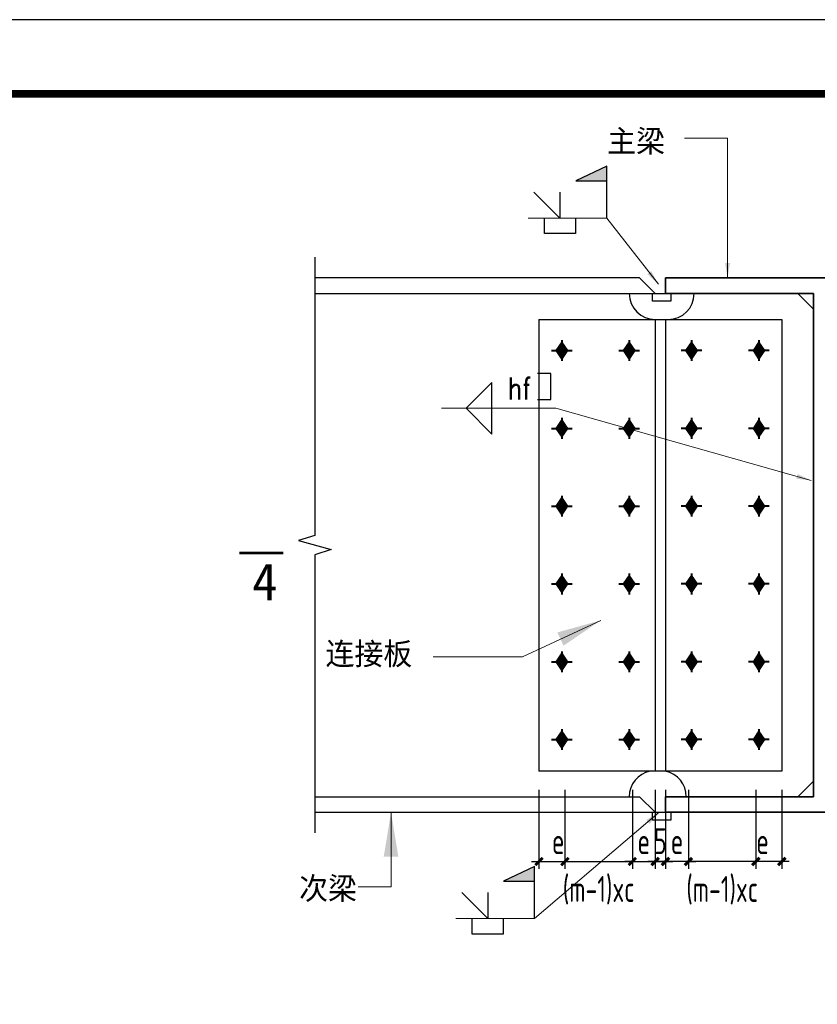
# Model space of a CAD drawing. Header units: millimetres. Extents: x 366382 to 550486, y 860348 to 940831.
# Tile 12 of 22: x 404197 to 414960, y 910826 to 924113. Entities that reach past the tile are written whole.
import ezdxf
from ezdxf.enums import TextEntityAlignment as Align

# ---------------------------------------------------------------- set-up
doc = ezdxf.new("R2010")
doc.units = ezdxf.units.MM
doc.header["$LTSCALE"] = 1000
for name, color, linetype, lineweight in [('A-ANNO-TTLB', 7, 'Continuous', 25), ('HZ', 7, 'Continuous', 15), ('OAP2942_', 163, 'Continuous', 25), ('OAP294_E', 13, 'Continuous', 25), ('OAP294_S', 160, 'Continuous', 35), ('OAP294_T', 41, 'Continuous', 25), ('S-ANNO-DIM', 3, 'Continuous', 25), ('S-ANNO-THIN', 4, 'Continuous', 25), ('S-DETL-BOLT', 252, 'Continuous', 18)]:
    doc.layers.add(name, color=color, linetype=linetype, lineweight=lineweight)
doc.styles.add('OAP_mm_T2.5(50)', font='romans.shx', dxfattribs={"width": 0.8, "height": 125})
doc.styles.add('OAP_ROMANS', font='romans.shx', dxfattribs={"width": 0.8, "bigfont": 'hztxt.shx'})
doc.styles.add('OAP_SIMSUN', font='txt')
doc.styles.add('TSSD_Dimension', font='Tssdeng.shx', dxfattribs={"width": 0.7, "bigfont": 'hztxt.shx'})
doc.styles.add('WMF-宋体0', font='txt')
doc.dimstyles.new('OAP_mm_D2.5 Arrow', dxfattribs={"dimscale": 200, "dimtxt": 2.5, "dimasz": 3, "dimexe": 2, "dimexo": 0, "dimgap": 1.25, "dimtad": 1, "dimdec": 0, "dimzin": 12, "dimdsep": 46, "dimtxsty": 'OAP_ROMANS', "dimcen": 2, "dimclrd": 83, "dimclre": 83, "dimclrt": 256, "dimadec": 0, "dimazin": 3, "dimtfac": 1, "dimtdec": 0, "dimtix": 1, "dimtmove": 2, "dimatfit": 0, "dimfxl": 1, "dimtolj": 1, "dimtzin": 0, "dimlwd": 13, "dimlwe": 13, "dimarcsym": 0})
doc.dimstyles.new('TSSD_100_100', dxfattribs={"dimtxt": 350, "dimasz": 100, "dimexe": 100, "dimexo": 250, "dimgap": 100, "dimtad": 1, "dimdec": 0, "dimzin": 0, "dimdsep": 46, "dimtxsty": 'TSSD_Dimension', "dimblk": 'ARCHTICK', "dimblk1": 'ARCHTICK', "dimblk2": 'ARCHTICK', "dimcen": 0, "dimdle": 100, "dimclrt": 7, "dimadec": 0, "dimazin": 0, "dimtfac": 1, "dimtdec": 0, "dimtix": 1, "dimtmove": 2, "dimatfit": 3, "dimfxl": 1, "dimtolj": 1, "dimtzin": 0, "dimarcsym": 0})

# ---------------------------------------------------------------- blocks, each defined once
blk = doc.blocks.new('_ArchTick')
at = {"color": 0, "linetype": 'ByBlock', "const_width": 0.4}
blk.add_lwpolyline([(-0.5, -0.5), (0.5, 0.5)], dxfattribs=at)
blk = doc.blocks.new('*D324')
at = {"layer": 'Defpoints', "color": 0, "transparency": 16777216}
for p in [(412772, 913721), (412912, 913721), (412772, 912753)]:
    blk.add_point(p, dxfattribs=at)
at = {"layer": 'S-ANNO-DIM', "color": 0, "lineweight": -2, "transparency": 16777216}
for p, q in [((412772, 913471), (412772, 912653)), ((412912, 913471), (412912, 912653)), ((412772, 912753), (412672, 912753)), ((412912, 912753), (412772, 912753)), ((412912, 912753), (413012, 912753))]:
    blk.add_line(p, q, dxfattribs=at)
at = {"layer": 'S-ANNO-DIM', "color": 0, "lineweight": -2, "transparency": 16777216, "xscale": 100, "yscale": 100, "zscale": 100}
blk.add_blockref('_ArchTick', (412772, 912753), dxfattribs=at)
at = {"layer": 'S-ANNO-DIM', "color": 0, "lineweight": -2, "transparency": 16777216, "xscale": 100, "yscale": 100, "zscale": 100, "rotation": 180}
blk.add_blockref('_ArchTick', (412912, 912753), dxfattribs=at)
at = {"layer": 'S-ANNO-DIM', "color": 7, "lineweight": -3, "transparency": 16777216, "insert": (412842, 913028), "char_height": 350, "attachment_point": 5, "style": 'TSSD_Dimension'}
blk.add_mtext('\\A1;5', dxfattribs=at)
blk = doc.blocks.new('*D323')
at = {"layer": 'Defpoints', "color": 0, "transparency": 16777216}
for p in [(411204, 913971), (411554, 913971), (411554, 912753)]:
    blk.add_point(p, dxfattribs=at)
at = {"layer": 'S-ANNO-DIM', "color": 0, "lineweight": -2, "transparency": 16777216}
for p, q in [((411204, 913721), (411204, 912653)), ((411554, 913721), (411554, 912653)), ((411104, 912753), (411654, 912753))]:
    blk.add_line(p, q, dxfattribs=at)
at = {"layer": 'S-ANNO-DIM', "color": 0, "lineweight": -2, "transparency": 16777216, "xscale": 100, "yscale": 100, "zscale": 100, "rotation": 180}
blk.add_blockref('_ArchTick', (411204, 912753), dxfattribs=at)
at = {"layer": 'S-ANNO-DIM', "color": 0, "lineweight": -2, "transparency": 16777216, "xscale": 100, "yscale": 100, "zscale": 100}
blk.add_blockref('_ArchTick', (411554, 912753), dxfattribs=at)
at = {"layer": 'S-ANNO-DIM', "color": 7, "lineweight": -3, "transparency": 16777216, "insert": (411464, 913028), "char_height": 350, "attachment_point": 5, "style": 'TSSD_Dimension'}
blk.add_mtext('\\A1;e', dxfattribs=at)
blk = doc.blocks.new('*D322')
at = {"layer": 'Defpoints', "color": 0, "transparency": 16777216}
for p in [(411554, 913971), (412464, 913971), (412464, 912753)]:
    blk.add_point(p, dxfattribs=at)
at = {"layer": 'S-ANNO-DIM', "color": 0, "lineweight": -2, "transparency": 16777216}
for p, q in [((411554, 913721), (411554, 912653)), ((412464, 913721), (412464, 912653)), ((411454, 912753), (412564, 912753))]:
    blk.add_line(p, q, dxfattribs=at)
at = {"layer": 'S-ANNO-DIM', "color": 0, "lineweight": -2, "transparency": 16777216, "xscale": 100, "yscale": 100, "zscale": 100, "rotation": 180}
blk.add_blockref('_ArchTick', (411554, 912753), dxfattribs=at)
at = {"layer": 'S-ANNO-DIM', "color": 0, "lineweight": -2, "transparency": 16777216, "xscale": 100, "yscale": 100, "zscale": 100}
blk.add_blockref('_ArchTick', (412464, 912753), dxfattribs=at)
at = {"layer": 'S-ANNO-DIM', "color": 7, "lineweight": -3, "transparency": 16777216, "insert": (412009, 912365), "char_height": 350, "attachment_point": 5, "style": 'TSSD_Dimension'}
blk.add_mtext('\\A1;(m-1)xc', dxfattribs=at)
blk = doc.blocks.new('*D321')
at = {"layer": 'Defpoints', "color": 0, "transparency": 16777216}
for p in [(412464, 913971), (412772, 913971), (412772, 912753)]:
    blk.add_point(p, dxfattribs=at)
at = {"layer": 'S-ANNO-DIM', "color": 0, "lineweight": -2, "transparency": 16777216}
for p, q in [((412464, 913721), (412464, 912653)), ((412772, 913721), (412772, 912653)), ((412464, 912753), (412364, 912753)), ((412464, 912753), (412772, 912753)), ((412772, 912753), (412872, 912753))]:
    blk.add_line(p, q, dxfattribs=at)
at = {"layer": 'S-ANNO-DIM', "color": 0, "lineweight": -2, "transparency": 16777216, "xscale": 100, "yscale": 100, "zscale": 100}
blk.add_blockref('_ArchTick', (412464, 912753), dxfattribs=at)
at = {"layer": 'S-ANNO-DIM', "color": 0, "lineweight": -2, "transparency": 16777216, "xscale": 100, "yscale": 100, "zscale": 100, "rotation": 180}
blk.add_blockref('_ArchTick', (412772, 912753), dxfattribs=at)
at = {"layer": 'S-ANNO-DIM', "color": 7, "lineweight": -3, "transparency": 16777216, "insert": (412618, 913028), "char_height": 350, "attachment_point": 5, "style": 'TSSD_Dimension'}
blk.add_mtext('\\A1;e', dxfattribs=at)
blk = doc.blocks.new('OAP-高强螺栓-01')
at = {"lineweight": 40}
for p, q in [((0, 20), (0, -20)), ((-20, 0), (20, 0))]:
    blk.add_line(p, q, dxfattribs=at)
blk = doc.blocks.new('*D320')
at = {"layer": 'Defpoints', "color": 0, "transparency": 16777216}
for p in [(412912, 913971), (413221, 913971), (412912, 912753)]:
    blk.add_point(p, dxfattribs=at)
at = {"layer": 'S-ANNO-DIM', "color": 0, "lineweight": -2, "transparency": 16777216}
for p, q in [((412912, 913721), (412912, 912653)), ((413221, 913721), (413221, 912653)), ((412912, 912753), (412812, 912753)), ((413221, 912753), (412912, 912753)), ((413221, 912753), (413321, 912753))]:
    blk.add_line(p, q, dxfattribs=at)
at = {"layer": 'S-ANNO-DIM', "color": 0, "lineweight": -2, "transparency": 16777216, "xscale": 100, "yscale": 100, "zscale": 100}
blk.add_blockref('_ArchTick', (412912, 912753), dxfattribs=at)
at = {"layer": 'S-ANNO-DIM', "color": 0, "lineweight": -2, "transparency": 16777216, "xscale": 100, "yscale": 100, "zscale": 100, "rotation": 180}
blk.add_blockref('_ArchTick', (413221, 912753), dxfattribs=at)
at = {"layer": 'S-ANNO-DIM', "color": 7, "lineweight": -3, "transparency": 16777216, "insert": (413067, 913028), "char_height": 350, "attachment_point": 5, "style": 'TSSD_Dimension'}
blk.add_mtext('\\A1;e', dxfattribs=at)
blk = doc.blocks.new('*D319')
at = {"layer": 'Defpoints', "color": 0, "transparency": 16777216}
for p in [(413221, 913971), (414131, 913971), (413221, 912753)]:
    blk.add_point(p, dxfattribs=at)
at = {"layer": 'S-ANNO-DIM', "color": 0, "lineweight": -2, "transparency": 16777216}
for p, q in [((413221, 913721), (413221, 912653)), ((414131, 913721), (414131, 912653)), ((414231, 912753), (413121, 912753))]:
    blk.add_line(p, q, dxfattribs=at)
at = {"layer": 'S-ANNO-DIM', "color": 0, "lineweight": -2, "transparency": 16777216, "xscale": 100, "yscale": 100, "zscale": 100, "rotation": 180}
blk.add_blockref('_ArchTick', (413221, 912753), dxfattribs=at)
at = {"layer": 'S-ANNO-DIM', "color": 0, "lineweight": -2, "transparency": 16777216, "xscale": 100, "yscale": 100, "zscale": 100}
blk.add_blockref('_ArchTick', (414131, 912753), dxfattribs=at)
at = {"layer": 'S-ANNO-DIM', "color": 7, "lineweight": -3, "transparency": 16777216, "insert": (413676, 912365), "char_height": 350, "attachment_point": 5, "style": 'TSSD_Dimension'}
blk.add_mtext('\\A1;(m-1)xc', dxfattribs=at)
blk = doc.blocks.new('*D318')
at = {"layer": 'Defpoints', "color": 0, "transparency": 16777216}
for p in [(414131, 913971), (414481, 913971), (414131, 912753)]:
    blk.add_point(p, dxfattribs=at)
at = {"layer": 'S-ANNO-DIM', "color": 0, "lineweight": -2, "transparency": 16777216}
for p, q in [((414131, 913721), (414131, 912653)), ((414481, 913721), (414481, 912653)), ((414581, 912753), (414031, 912753))]:
    blk.add_line(p, q, dxfattribs=at)
at = {"layer": 'S-ANNO-DIM', "color": 0, "lineweight": -2, "transparency": 16777216, "xscale": 100, "yscale": 100, "zscale": 100, "rotation": 180}
blk.add_blockref('_ArchTick', (414131, 912753), dxfattribs=at)
at = {"layer": 'S-ANNO-DIM', "color": 0, "lineweight": -2, "transparency": 16777216, "xscale": 100, "yscale": 100, "zscale": 100}
blk.add_blockref('_ArchTick', (414481, 912753), dxfattribs=at)
at = {"layer": 'S-ANNO-DIM', "color": 7, "lineweight": -3, "transparency": 16777216, "insert": (414221, 913028), "char_height": 350, "attachment_point": 5, "style": 'TSSD_Dimension'}
blk.add_mtext('\\A1;e', dxfattribs=at)

msp = doc.modelspace()

# ---------------------------------------------------------------- hatches: boundary and pattern name
at = {"layer": 'OAP294_T'}
for points in [[(412119.6, 922136.1), (412119.6, 921938), (411699.6, 921938)], [(411145.3, 912684.9), (411145.3, 912486.8), (410725.3, 912486.8)]]:
    msp.add_hatch(color=83, dxfattribs=at).paths.add_polyline_path(points)
at = {"layer": 'S-DETL-BOLT'}
for points in [[(411512.4, 919767.6), (411432.3, 919648.1), (411512.4, 919648.1)], [(411512.4, 919767.6), (411512.4, 919648.1), (411592.5, 919648.1)], [(412422.4, 919767.6), (412342.3, 919648.1), (412422.4, 919648.1)], [(412422.4, 919767.6), (412422.4, 919648.1), (412502.5, 919648.1)], [(413262.4, 919767.6), (413262.4, 919648.1), (413182.3, 919648.1)], [(413262.4, 919767.6), (413342.5, 919648.1), (413262.4, 919648.1)], [(414172.4, 919767.6), (414172.4, 919648.1), (414092.3, 919648.1)], [(414172.4, 919767.6), (414252.5, 919648.1), (414172.4, 919648.1)], [(411512.4, 919648.1), (411432.3, 919648.1), (411512.4, 919528.5)], [(411592.5, 919648.1), (411512.4, 919648.1), (411512.4, 919528.5)], [(412422.4, 919648.1), (412342.3, 919648.1), (412422.4, 919528.5)], [(412502.5, 919648.1), (412422.4, 919648.1), (412422.4, 919528.5)], [(413182.3, 919648.1), (413262.4, 919648.1), (413262.4, 919528.5)], [(413262.4, 919648.1), (413342.5, 919648.1), (413262.4, 919528.5)], [(414092.3, 919648.1), (414172.4, 919648.1), (414172.4, 919528.5)], [(414172.4, 919648.1), (414252.5, 919648.1), (414172.4, 919528.5)], [(411512.4, 918717.6), (411432.3, 918598.1), (411512.4, 918598.1)], [(411512.4, 918717.6), (411512.4, 918598.1), (411592.5, 918598.1)], [(412422.4, 918717.6), (412342.3, 918598.1), (412422.4, 918598.1)], [(412422.4, 918717.6), (412422.4, 918598.1), (412502.5, 918598.1)], [(413262.4, 918717.6), (413262.4, 918598.1), (413182.3, 918598.1)], [(413262.4, 918717.6), (413342.5, 918598.1), (413262.4, 918598.1)], [(414172.4, 918717.6), (414172.4, 918598.1), (414092.3, 918598.1)], [(414172.4, 918717.6), (414252.5, 918598.1), (414172.4, 918598.1)], [(411512.4, 918598.1), (411432.3, 918598.1), (411512.4, 918478.5)], [(411592.5, 918598.1), (411512.4, 918598.1), (411512.4, 918478.5)], [(412422.4, 918598.1), (412342.3, 918598.1), (412422.4, 918478.5)], [(412502.5, 918598.1), (412422.4, 918598.1), (412422.4, 918478.5)], [(413182.3, 918598.1), (413262.4, 918598.1), (413262.4, 918478.5)], [(413262.4, 918598.1), (413342.5, 918598.1), (413262.4, 918478.5)], [(414092.3, 918598.1), (414172.4, 918598.1), (414172.4, 918478.5)], [(414172.4, 918598.1), (414252.5, 918598.1), (414172.4, 918478.5)], [(411512.4, 917667.6), (411432.3, 917548.1), (411512.4, 917548.1)], [(411512.4, 917667.6), (411512.4, 917548.1), (411592.5, 917548.1)], [(412422.4, 917667.6), (412342.3, 917548.1), (412422.4, 917548.1)], [(412422.4, 917667.6), (412422.4, 917548.1), (412502.5, 917548.1)], [(413262.4, 917667.6), (413262.4, 917548.1), (413182.3, 917548.1)], [(413262.4, 917667.6), (413342.5, 917548.1), (413262.4, 917548.1)], [(414172.4, 917667.6), (414172.4, 917548.1), (414092.3, 917548.1)], [(414172.4, 917667.6), (414252.5, 917548.1), (414172.4, 917548.1)], [(411512.4, 917548.1), (411432.3, 917548.1), (411512.4, 917428.5)], [(411592.5, 917548.1), (411512.4, 917548.1), (411512.4, 917428.5)], [(412422.4, 917548.1), (412342.3, 917548.1), (412422.4, 917428.5)], [(412502.5, 917548.1), (412422.4, 917548.1), (412422.4, 917428.5)], [(413182.3, 917548.1), (413262.4, 917548.1), (413262.4, 917428.5)], [(413262.4, 917548.1), (413342.5, 917548.1), (413262.4, 917428.5)], [(414092.3, 917548.1), (414172.4, 917548.1), (414172.4, 917428.5)], [(414172.4, 917548.1), (414252.5, 917548.1), (414172.4, 917428.5)], [(411512.4, 916617.6), (411432.3, 916498.1), (411512.4, 916498.1)], [(411512.4, 916617.6), (411512.4, 916498.1), (411592.5, 916498.1)], [(412422.4, 916617.6), (412342.3, 916498.1), (412422.4, 916498.1)], [(412422.4, 916617.6), (412422.4, 916498.1), (412502.5, 916498.1)], [(413262.4, 916617.6), (413262.4, 916498.1), (413182.3, 916498.1)], [(413262.4, 916617.6), (413342.5, 916498.1), (413262.4, 916498.1)], [(414172.4, 916617.6), (414172.4, 916498.1), (414092.3, 916498.1)], [(414172.4, 916617.6), (414252.5, 916498.1), (414172.4, 916498.1)], [(411512.4, 916498.1), (411432.3, 916498.1), (411512.4, 916378.5)], [(411592.5, 916498.1), (411512.4, 916498.1), (411512.4, 916378.5)], [(412422.4, 916498.1), (412342.3, 916498.1), (412422.4, 916378.5)], [(412502.5, 916498.1), (412422.4, 916498.1), (412422.4, 916378.5)], [(413182.3, 916498.1), (413262.4, 916498.1), (413262.4, 916378.5)], [(413262.4, 916498.1), (413342.5, 916498.1), (413262.4, 916378.5)], [(414092.3, 916498.1), (414172.4, 916498.1), (414172.4, 916378.5)], [(414172.4, 916498.1), (414252.5, 916498.1), (414172.4, 916378.5)], [(411512.4, 915567.6), (411432.3, 915448.1), (411512.4, 915448.1)], [(411512.4, 915448.1), (411432.3, 915448.1), (411512.4, 915328.5)], [(411512.4, 915567.6), (411512.4, 915448.1), (411592.5, 915448.1)], [(411592.5, 915448.1), (411512.4, 915448.1), (411512.4, 915328.5)], [(412422.4, 915567.6), (412342.3, 915448.1), (412422.4, 915448.1)], [(412422.4, 915448.1), (412342.3, 915448.1), (412422.4, 915328.5)], [(412422.4, 915567.6), (412422.4, 915448.1), (412502.5, 915448.1)], [(412502.5, 915448.1), (412422.4, 915448.1), (412422.4, 915328.5)], [(413262.4, 915567.6), (413262.4, 915448.1), (413182.3, 915448.1)], [(413182.3, 915448.1), (413262.4, 915448.1), (413262.4, 915328.5)], [(413262.4, 915567.6), (413342.5, 915448.1), (413262.4, 915448.1)], [(413262.4, 915448.1), (413342.5, 915448.1), (413262.4, 915328.5)], [(414172.4, 915567.6), (414172.4, 915448.1), (414092.3, 915448.1)], [(414092.3, 915448.1), (414172.4, 915448.1), (414172.4, 915328.5)], [(414172.4, 915567.6), (414252.5, 915448.1), (414172.4, 915448.1)], [(414172.4, 915448.1), (414252.5, 915448.1), (414172.4, 915328.5)], [(411512.4, 914517.6), (411432.3, 914398.1), (411512.4, 914398.1)], [(411512.4, 914517.6), (411512.4, 914398.1), (411592.5, 914398.1)], [(412422.4, 914517.6), (412342.3, 914398.1), (412422.4, 914398.1)], [(412422.4, 914517.6), (412422.4, 914398.1), (412502.5, 914398.1)], [(413262.4, 914517.6), (413262.4, 914398.1), (413182.3, 914398.1)], [(413262.4, 914517.6), (413342.5, 914398.1), (413262.4, 914398.1)], [(414172.4, 914517.6), (414172.4, 914398.1), (414092.3, 914398.1)], [(414172.4, 914517.6), (414252.5, 914398.1), (414172.4, 914398.1)], [(411512.4, 914398.1), (411432.3, 914398.1), (411512.4, 914278.5)], [(411592.5, 914398.1), (411512.4, 914398.1), (411512.4, 914278.5)], [(412422.4, 914398.1), (412342.3, 914398.1), (412422.4, 914278.5)], [(412502.5, 914398.1), (412422.4, 914398.1), (412422.4, 914278.5)], [(413182.3, 914398.1), (413262.4, 914398.1), (413262.4, 914278.5)], [(413262.4, 914398.1), (413342.5, 914398.1), (413262.4, 914278.5)], [(414092.3, 914398.1), (414172.4, 914398.1), (414172.4, 914278.5)], [(414172.4, 914398.1), (414252.5, 914398.1), (414172.4, 914278.5)]]:
    msp.add_hatch(color=256, dxfattribs=at).paths.add_polyline_path(points)

# ---------------------------------------------------------------- linework, layer by layer
msp.add_lwpolyline([(366381.8, 864712.9), (450531.8, 864712.9), (450531.8, 924112.9), (366381.8, 924112.9)], close=True)
at = {"layer": 'A-ANNO-TTLB', "const_width": 100}
msp.add_lwpolyline([(368881.8, 865712.9), (449531.8, 865712.9), (449531.8, 923112.9), (368881.8, 923112.9)], close=True, dxfattribs=at)
at = {"layer": 'HZ', "color": 6, "const_width": 34.6}
msp.add_lwpolyline([(407161.8, 916916.3), (407752.6, 916916.3)], dxfattribs=at)
at = {"layer": 'OAP294_E'}
for p, q in [((412562.4, 920628.1), (408181, 920628.1)), ((412772.4, 920418.1), (412562.4, 920628.1)), ((408181, 920418.1), (412772.4, 920418.1)), ((414907.4, 920208.1), (414697.4, 920418.1)), ((411203.9, 920068.1), (414480.9, 920068.1)), ((411203.9, 920068.1), (411203.9, 913971)), ((412772.4, 920068.1), (412772.4, 913971)), ((412912.4, 920068.1), (412912.4, 920069.8)), ((412912.4, 920068.1), (412912.4, 913971)), ((414480.9, 920068.1), (414480.9, 913971)), ((414480.9, 913971), (411203.9, 913971)), ((412772.4, 913971), (412702.4, 913971)), ((414907.4, 913838.1), (414697.4, 913628.1)), ((408181, 913628.1), (412562.4, 913628.1)), ((412772.4, 913418.1), (412562.4, 913628.1)), ((408181, 913418.1), (412772.4, 913418.1))]:
    msp.add_line(p, q, dxfattribs=at)
for points in [[(412982.4, 920418.1), (412982.4, 920313.1), (412737.4, 920313.1), (412737.4, 920418.1)], [(412982.4, 913418.1), (412982.4, 913313.1), (412737.4, 913313.1), (412737.4, 913418.1)]]:
    msp.add_lwpolyline(points, close=True, dxfattribs=at)
for centre, start, end in [((412772.4, 920418.1), 180, 270), ((412947.4, 920418.1), 270, 0), ((412772.4, 913628.1), 101.53696, 180), ((412842.4, 913628.1), 0, 78.46304)]:
    msp.add_arc(centre, 350, start, end, dxfattribs=at)
at = {"layer": 'OAP294_S'}
msp.add_lwpolyline([(417112.4, 920418.1), (417112.4, 920628.1), (412912.4, 920628.1), (412912.4, 920418.1), (414907.4, 920418.1), (414907.4, 913628.1), (412912.4, 913628.1), (412912.4, 913418.1), (417112.4, 913418.1), (417112.4, 913628.1), (415117.4, 913628.1), (415117.4, 920418.1)], close=True, dxfattribs=at)
at = {"layer": 'OAP294_T', "color": 83}
for p, q in [((411486.7, 921436.1), (411136.7, 921786.1)), ((411486.7, 921786.1), (411486.7, 921436.1)), ((410512.5, 911984.9), (410162.5, 912334.9)), ((410512.5, 912334.9), (410512.5, 911984.9))]:
    msp.add_line(p, q, dxfattribs=at)
for points in [[(412119.6, 921436.1), (412119.6, 922136.1), (411699.6, 921938), (412119.6, 921938)], [(411696.7, 921436.1), (411696.7, 921226.1), (411276.7, 921226.1), (411276.7, 921436.1)], [(411145.3, 911984.9), (411145.3, 912684.9), (410725.3, 912486.8), (411145.3, 912486.8)], [(410722.5, 911984.9), (410722.5, 911774.9), (410302.5, 911774.9), (410302.5, 911984.9)]]:
    msp.add_lwpolyline(points, dxfattribs=at)
at = {"layer": 'OAP294_T', "color": 83, "lineweight": 30}
msp.add_lwpolyline([(411183.8, 918987.6), (411365.8, 918987.6), (411365.8, 919337.6), (411183.8, 919337.6)], dxfattribs=at)
at = {"layer": 'OAP294_T', "color": 83}
msp.add_lwpolyline([(410219.6, 918869.2), (410569.6, 918519.2), (410569.6, 919219.2)], close=True, dxfattribs=at)
at = {"layer": 'S-ANNO-THIN', "lineweight": -3}
msp.add_lwpolyline([(408181, 920908.1), (408181, 917153.1), (407961, 917083.1), (408401, 916963.1), (408181, 916893.1), (408181, 913138.1)], dxfattribs=at)
at = {"layer": 'S-DETL-BOLT'}
for p, q in [((411512.4, 919767.6), (411432.3, 919648.1)), ((411512.4, 919767.6), (411592.5, 919648.1)), ((412422.4, 919767.6), (412342.3, 919648.1)), ((412422.4, 919767.6), (412502.5, 919648.1)), ((413262.4, 919767.6), (413182.3, 919648.1)), ((413262.4, 919767.6), (413342.5, 919648.1)), ((414172.4, 919767.6), (414092.3, 919648.1)), ((414172.4, 919767.6), (414252.5, 919648.1)), ((411512.4, 919528.5), (411432.3, 919648.1)), ((411512.4, 919528.5), (411592.5, 919648.1)), ((412422.4, 919528.5), (412342.3, 919648.1)), ((412422.4, 919528.5), (412502.5, 919648.1)), ((413262.4, 919528.5), (413182.3, 919648.1)), ((413262.4, 919528.5), (413342.5, 919648.1)), ((414172.4, 919528.5), (414092.3, 919648.1)), ((414172.4, 919528.5), (414252.5, 919648.1)), ((411512.4, 918717.6), (411432.3, 918598.1)), ((411512.4, 918717.6), (411592.5, 918598.1)), ((412422.4, 918717.6), (412342.3, 918598.1)), ((412422.4, 918717.6), (412502.5, 918598.1)), ((413262.4, 918717.6), (413182.3, 918598.1)), ((413262.4, 918717.6), (413342.5, 918598.1)), ((414172.4, 918717.6), (414092.3, 918598.1)), ((414172.4, 918717.6), (414252.5, 918598.1)), ((411512.4, 918478.5), (411432.3, 918598.1)), ((411512.4, 918478.5), (411592.5, 918598.1)), ((412422.4, 918478.5), (412342.3, 918598.1)), ((412422.4, 918478.5), (412502.5, 918598.1)), ((413262.4, 918478.5), (413182.3, 918598.1)), ((413262.4, 918478.5), (413342.5, 918598.1)), ((414172.4, 918478.5), (414092.3, 918598.1)), ((414172.4, 918478.5), (414252.5, 918598.1)), ((411512.4, 917667.6), (411432.3, 917548.1)), ((411512.4, 917667.6), (411592.5, 917548.1)), ((412422.4, 917667.6), (412342.3, 917548.1)), ((412422.4, 917667.6), (412502.5, 917548.1)), ((413262.4, 917667.6), (413182.3, 917548.1)), ((413262.4, 917667.6), (413342.5, 917548.1)), ((414172.4, 917667.6), (414092.3, 917548.1)), ((414172.4, 917667.6), (414252.5, 917548.1)), ((411512.4, 917428.5), (411432.3, 917548.1)), ((411512.4, 917428.5), (411592.5, 917548.1)), ((412422.4, 917428.5), (412342.3, 917548.1)), ((412422.4, 917428.5), (412502.5, 917548.1)), ((413262.4, 917428.5), (413182.3, 917548.1)), ((413262.4, 917428.5), (413342.5, 917548.1)), ((414172.4, 917428.5), (414092.3, 917548.1)), ((414172.4, 917428.5), (414252.5, 917548.1)), ((411512.4, 916617.6), (411432.3, 916498.1)), ((411512.4, 916617.6), (411592.5, 916498.1)), ((412422.4, 916617.6), (412342.3, 916498.1)), ((412422.4, 916617.6), (412502.5, 916498.1)), ((413262.4, 916617.6), (413182.3, 916498.1)), ((413262.4, 916617.6), (413342.5, 916498.1)), ((414172.4, 916617.6), (414092.3, 916498.1)), ((414172.4, 916617.6), (414252.5, 916498.1)), ((411512.4, 916378.5), (411432.3, 916498.1)), ((411512.4, 916378.5), (411592.5, 916498.1)), ((412422.4, 916378.5), (412342.3, 916498.1)), ((412422.4, 916378.5), (412502.5, 916498.1)), ((413262.4, 916378.5), (413182.3, 916498.1)), ((413262.4, 916378.5), (413342.5, 916498.1)), ((414172.4, 916378.5), (414092.3, 916498.1)), ((414172.4, 916378.5), (414252.5, 916498.1)), ((411512.4, 915567.6), (411432.3, 915448.1)), ((411512.4, 915328.5), (411432.3, 915448.1)), ((411512.4, 915567.6), (411592.5, 915448.1)), ((411512.4, 915328.5), (411592.5, 915448.1)), ((412422.4, 915567.6), (412342.3, 915448.1)), ((412422.4, 915328.5), (412342.3, 915448.1)), ((412422.4, 915567.6), (412502.5, 915448.1)), ((412422.4, 915328.5), (412502.5, 915448.1)), ((413262.4, 915567.6), (413182.3, 915448.1)), ((413262.4, 915328.5), (413182.3, 915448.1)), ((413262.4, 915567.6), (413342.5, 915448.1)), ((413262.4, 915328.5), (413342.5, 915448.1)), ((414172.4, 915567.6), (414092.3, 915448.1)), ((414172.4, 915328.5), (414092.3, 915448.1)), ((414172.4, 915567.6), (414252.5, 915448.1)), ((414172.4, 915328.5), (414252.5, 915448.1)), ((411512.4, 914517.6), (411432.3, 914398.1)), ((411512.4, 914517.6), (411592.5, 914398.1)), ((412422.4, 914517.6), (412342.3, 914398.1)), ((412422.4, 914517.6), (412502.5, 914398.1)), ((413262.4, 914517.6), (413182.3, 914398.1)), ((413262.4, 914517.6), (413342.5, 914398.1)), ((414172.4, 914517.6), (414092.3, 914398.1)), ((414172.4, 914517.6), (414252.5, 914398.1)), ((411512.4, 914278.5), (411432.3, 914398.1)), ((411512.4, 914278.5), (411592.5, 914398.1)), ((412422.4, 914278.5), (412342.3, 914398.1)), ((412422.4, 914278.5), (412502.5, 914398.1)), ((413262.4, 914278.5), (413182.3, 914398.1)), ((413262.4, 914278.5), (413342.5, 914398.1)), ((414172.4, 914278.5), (414092.3, 914398.1)), ((414172.4, 914278.5), (414252.5, 914398.1))]:
    msp.add_line(p, q, dxfattribs=at)

# ---------------------------------------------------------------- block references
at = {"layer": 'OAP2942_', "lineweight": 40, "yscale": 7, "zscale": 7}
for p, xscale in [((411512.4, 919648.1), 7), ((412422.4, 919648.1), 7), ((413262.4, 919648.1), -7), ((414172.4, 919648.1), -7), ((411512.4, 918598.1), 7), ((412422.4, 918598.1), 7), ((413262.4, 918598.1), -7), ((414172.4, 918598.1), -7), ((411512.4, 917548.1), 7), ((412422.4, 917548.1), 7), ((413262.4, 917548.1), -7), ((414172.4, 917548.1), -7), ((411512.4, 916498.1), 7), ((412422.4, 916498.1), 7), ((413262.4, 916498.1), -7), ((414172.4, 916498.1), -7), ((411512.4, 915448.1), 7), ((412422.4, 915448.1), 7), ((413262.4, 915448.1), -7), ((414172.4, 915448.1), -7), ((411512.4, 914398.1), 7), ((412422.4, 914398.1), 7), ((413262.4, 914398.1), -7), ((414172.4, 914398.1), -7)]:
    msp.add_blockref('OAP-高强螺栓-01', p, dxfattribs=dict(at, xscale=xscale))

# ---------------------------------------------------------------- texts
at = {"layer": 'HZ', "color": 6, "style": 'WMF-宋体0'}
msp.add_text('4', height=500, dxfattribs=at).set_placement((407334.2, 916277.5))
at = {"layer": 'OAP294_T', "style": 'OAP_SIMSUN'}
for s, p in [('主梁', (412124.9, 922323.9)), ('连接板', (408323.8, 915406.4)), ('次梁', (407967.4, 912241.2))]:
    msp.add_text(s, height=300, dxfattribs=at).set_placement(p)
at = {"layer": 'OAP294_T', "lineweight": 25, "style": 'OAP_mm_T2.5(50)', "width": 0.8}
msp.add_text('hf', height=300, dxfattribs=at).set_placement((410944.2, 918986.2), align=Align.CENTER)

# ---------------------------------------------------------------- dimensions: what is measured, and where the dimension line sits
at = {"layer": 'S-ANNO-DIM', "lineweight": -3}
for base, p1, p2, text, picture, middle in [((411553.9, 912752.8), (411203.9, 913971), (411553.9, 913971), 'e', '*D323', (411464.2, 913027.8)), ((412463.9, 912752.8), (411553.9, 913971), (412463.9, 913971), '(m-1)xc', '*D322', (412008.9, 912365.2))]:
    dim = msp.add_linear_dim(base=base, p1=p1, p2=p2, text=text, dimstyle='TSSD_100_100', dxfattribs=at)
    dim.commit()
    dim.dimension.update_dxf_attribs({"geometry": picture, "text_midpoint": middle, "dimtype": 160})
dim = msp.add_linear_dim(base=(412772.4, 912752.8), p1=(412463.9, 913971), p2=(412772.4, 913971), text='e', dimstyle='TSSD_100_100', dxfattribs=at)
dim.commit()
dim.dimension.update_dxf_attribs({"geometry": '*D321', "text_midpoint": (412618.2, 913027.8)})
for base, p1, p2, text, picture, middle in [((412912.4, 912752.8), (413220.9, 913971), (412912.4, 913971), 'e', '*D320', (413066.7, 913027.8)), ((412772.4, 912752.8), (412912.4, 913721), (412772.4, 913721), '5', '*D324', (412842.4, 913027.8))]:
    dim = msp.add_linear_dim(base=base, p1=p1, p2=p2, angle=180, text=text, dimstyle='TSSD_100_100', dxfattribs=at)
    dim.commit()
    dim.dimension.update_dxf_attribs({"geometry": picture, "text_midpoint": middle})
for base, p1, p2, text, picture, middle in [((413220.9, 912752.8), (414130.9, 913971), (413220.9, 913971), '(m-1)xc', '*D319', (413675.9, 912365.2)), ((414130.9, 912752.8), (414480.9, 913971), (414130.9, 913971), 'e', '*D318', (414220.6, 913027.8))]:
    dim = msp.add_linear_dim(base=base, p1=p1, p2=p2, angle=180, text=text, dimstyle='TSSD_100_100', dxfattribs=at)
    dim.commit()
    dim.dimension.update_dxf_attribs({"geometry": picture, "text_midpoint": middle, "dimtype": 160})

# ---------------------------------------------------------------- leaders
at = {"layer": 'OAP294_T'}
for points, override in [([(413748.8, 920628.1), (413748.8, 922512.8), (413169.2, 922512.8)], {"dimasz": 1, "dimtad": 0}), ([(412815.4, 920542.7), (412119.6, 921436.1), (411056.1, 921436.1)], {"dimasz": 1, "dimtad": 0}), ([(414878, 917895.8), (411430.2, 918869.2), (409888.1, 918869.2)], {"dimasz": 1, "dimtad": 0}), ([(412038, 916007.2), (410979.8, 915516.7), (409775.8, 915516.7)], {"dimtad": 0}), ([(409208, 913418.1), (409208, 912409.5), (408763.5, 912409.5)], {"dimtad": 0}), ([(412827.5, 913418.1), (411145.3, 911984.9), (410081.8, 911984.9)], {"dimasz": 1, "dimtad": 0})]:
    msp.add_leader(points, dimstyle='OAP_mm_D2.5 Arrow', override=override, dxfattribs=at)

doc.saveas('drawing.dxf')
